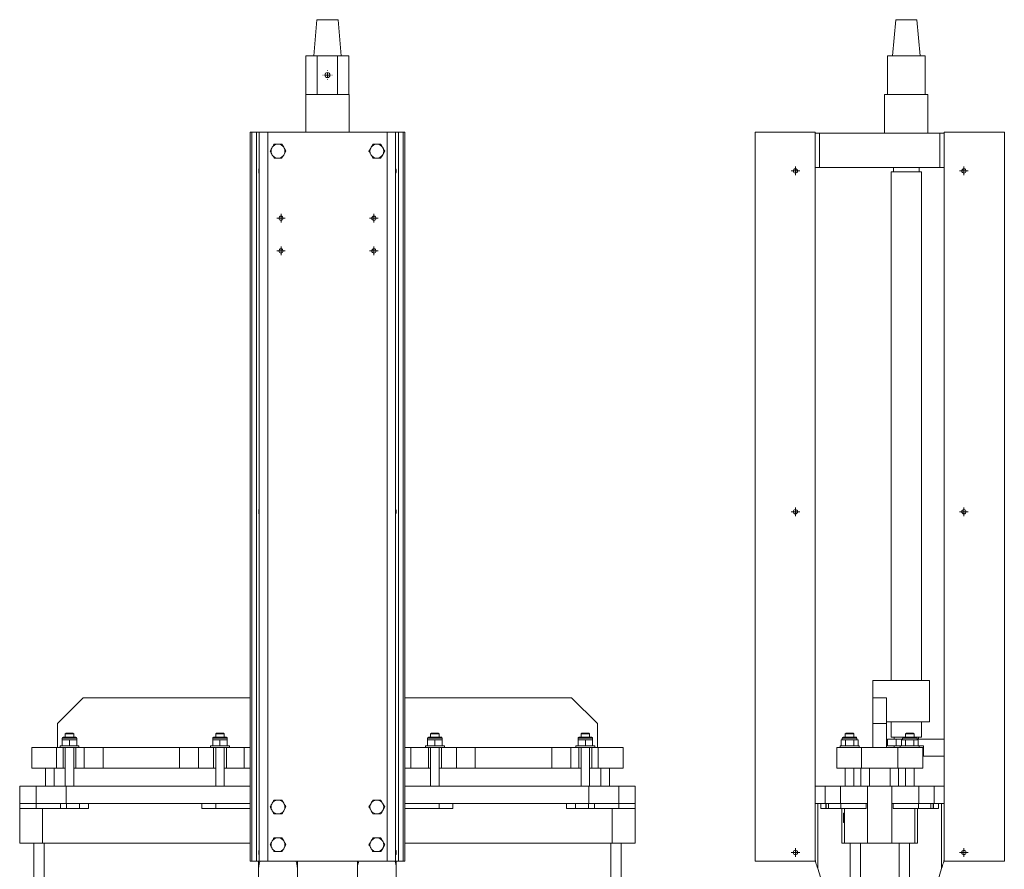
# Model space of a CAD drawing. Header units: millimetres. Extents: x -833 to 317, y -89 to 2172.
# Tile 3 of 3: x -828 to 317, y 1183 to 2172. Entities that reach past the tile are written whole.
import ezdxf

# ---------------------------------------------------------------- set-up
doc = ezdxf.new("R2010")
doc.units = ezdxf.units.MM

# ---------------------------------------------------------------- blocks, each defined once
blk = doc.blocks.new('SW_CENTERMARKSYMBOL_16')
at = {"color": 0, "linetype": 'Continuous', "lineweight": 0}
for p, q in [((-2.5, 0), (-5, 0)), ((0, 0), (-2.5, 0)), ((0, 2.5), (0, 5)), ((0, 0), (0, 2.5)), ((0, 0), (0, -2.5)), ((0, 0), (2.5, 0)), ((2.5, 0), (5, 0)), ((0, -2.5), (0, -5))]:
    blk.add_line(p, q, dxfattribs=at)
blk = doc.blocks.new('SW_CENTERMARKSYMBOL_17')
at = {"color": 0, "linetype": 'Continuous', "lineweight": 0}
for p, q in [((-2.5, 0), (-5, 0)), ((0, 0), (-2.5, 0)), ((0, 2.5), (0, 5)), ((0, 0), (0, 2.5)), ((0, 0), (0, -2.5)), ((0, 0), (2.5, 0)), ((2.5, 0), (5, 0)), ((0, -2.5), (0, -5))]:
    blk.add_line(p, q, dxfattribs=at)
blk = doc.blocks.new('SW_CENTERMARKSYMBOL_18')
at = {"color": 0, "linetype": 'Continuous', "lineweight": 0}
for p, q in [((-2.5, 0), (-5, 0)), ((0, 0), (-2.5, 0)), ((0, 2.5), (0, 5)), ((0, 0), (0, 2.5)), ((0, 0), (0, -2.5)), ((0, 0), (2.5, 0)), ((2.5, 0), (5, 0)), ((0, -2.5), (0, -5))]:
    blk.add_line(p, q, dxfattribs=at)
blk = doc.blocks.new('SW_CENTERMARKSYMBOL_19')
at = {"color": 0, "linetype": 'Continuous', "lineweight": 0}
for p, q in [((-2.5, 0), (-5, 0)), ((0, 0), (-2.5, 0)), ((0, 2.5), (0, 5)), ((0, 0), (0, 2.5)), ((0, 0), (0, -2.5)), ((0, 0), (2.5, 0)), ((2.5, 0), (5, 0)), ((0, -2.5), (0, -5))]:
    blk.add_line(p, q, dxfattribs=at)
blk = doc.blocks.new('SW_CENTERMARKSYMBOL_20')
at = {"color": 0, "linetype": 'Continuous', "lineweight": 0}
for p, q in [((-5, 0), (-5.5, 0)), ((0, 0), (-2.5, 0)), ((0, 5), (0, 5.5)), ((0, 0), (0, 2.5)), ((0, 0), (0, -2.5)), ((0, 0), (2.5, 0)), ((5, 0), (5.5, 0)), ((0, -5), (0, -5.5))]:
    blk.add_line(p, q, dxfattribs=at)
blk = doc.blocks.new('SW_CENTERMARKSYMBOL_21')
at = {"color": 0, "linetype": 'Continuous', "lineweight": 0}
for p, q in [((-2.5, 0), (-5, 0)), ((0, 0), (-2.5, 0)), ((0, 2.5), (0, 5)), ((0, 0), (0, 2.5)), ((0, 0), (0, -2.5)), ((0, 0), (2.5, 0)), ((2.5, 0), (5, 0)), ((0, -2.5), (0, -5))]:
    blk.add_line(p, q, dxfattribs=at)
blk = doc.blocks.new('SW_CENTERMARKSYMBOL_22')
at = {"color": 0, "linetype": 'Continuous', "lineweight": 0}
for p, q in [((-2.5, 0), (-5, 0)), ((0, 0), (-2.5, 0)), ((0, 2.5), (0, 5)), ((0, 0), (0, 2.5)), ((0, 0), (0, -2.5)), ((0, 0), (2.5, 0)), ((2.5, 0), (5, 0)), ((0, -2.5), (0, -5))]:
    blk.add_line(p, q, dxfattribs=at)
blk = doc.blocks.new('SW_CENTERMARKSYMBOL_23')
at = {"color": 0, "linetype": 'Continuous', "lineweight": 0}
for p, q in [((-2.5, 0), (-5, 0)), ((0, 0), (-2.5, 0)), ((0, 2.5), (0, 5)), ((0, 0), (0, 2.5)), ((0, 0), (0, -2.5)), ((0, 0), (2.5, 0)), ((2.5, 0), (5, 0)), ((0, -2.5), (0, -5))]:
    blk.add_line(p, q, dxfattribs=at)
blk = doc.blocks.new('SW_CENTERMARKSYMBOL_24')
at = {"color": 0, "linetype": 'Continuous', "lineweight": 0}
for p, q in [((-2.5, 0), (-5, 0)), ((0, 0), (-2.5, 0)), ((0, 2.5), (0, 5)), ((0, 0), (0, 2.5)), ((0, 0), (0, -2.5)), ((0, 0), (2.5, 0)), ((2.5, 0), (5, 0)), ((0, -2.5), (0, -5))]:
    blk.add_line(p, q, dxfattribs=at)
blk = doc.blocks.new('SW_CENTERMARKSYMBOL_25')
at = {"color": 0, "linetype": 'Continuous', "lineweight": 0}
for p, q in [((-2.5, 0), (-5, 0)), ((0, 0), (-2.5, 0)), ((0, 2.5), (0, 5)), ((0, 0), (0, 2.5)), ((0, 0), (0, -2.5)), ((0, 0), (2.5, 0)), ((2.5, 0), (5, 0)), ((0, -2.5), (0, -5))]:
    blk.add_line(p, q, dxfattribs=at)
blk = doc.blocks.new('SW_CENTERMARKSYMBOL_26')
at = {"color": 0, "linetype": 'Continuous', "lineweight": 0}
for p, q in [((-2.5, 0), (-5, 0)), ((0, 0), (-2.5, 0)), ((0, 2.5), (0, 5)), ((0, 0), (0, 2.5)), ((0, 0), (0, -2.5)), ((0, 0), (2.5, 0)), ((2.5, 0), (5, 0)), ((0, -2.5), (0, -5))]:
    blk.add_line(p, q, dxfattribs=at)

msp = doc.modelspace()

# ---------------------------------------------------------------- linework, layer by layer
at = {"color": 7, "linetype": 'Continuous', "lineweight": 15}
for p, q in [((-482.7, 2171.7), (-486.4, 2129.7)), ((-482.7, 2171.7), (-458.1, 2171.7)), ((-458.1, 2171.7), (-454.4, 2129.7)), ((190.6, 2171.7), (187, 2129.7)), ((190.6, 2171.7), (215.3, 2171.7)), ((215.3, 2171.7), (219, 2129.7)), ((-495.4, 2129.7), (-495.4, 2084.7)), ((-495.4, 2129.7), (-482.3, 2129.7)), ((-482.3, 2129.7), (-482.3, 2084.7)), ((-482.3, 2129.7), (-458.5, 2129.7)), ((-458.5, 2129.7), (-458.5, 2084.7)), ((-458.5, 2129.7), (-445.4, 2129.7)), ((-445.4, 2084.7), (-445.4, 2129.7)), ((181, 2129.7), (181, 2084.7)), ((181, 2129.7), (225, 2129.7)), ((225, 2129.7), (225, 2084.7)), ((-495.6, 2084.7), (-495.6, 2040.7)), ((-495.6, 2084.7), (-470.4, 2084.7)), ((-470.4, 2084.7), (-445.1, 2084.7)), ((-445.1, 2040.7), (-445.1, 2084.7)), ((177.7, 2084.7), (177.7, 2039.7)), ((177.7, 2084.7), (228.2, 2084.7)), ((228.2, 2039.7), (228.2, 2084.7)), ((-560.4, 2040.7), (-560.4, 1192.7)), ((-560.4, 2040.7), (-558.5, 2040.7)), ((-558.5, 2040.7), (-558.5, 1192.7)), ((-558.5, 2040.7), (-553, 2040.7)), ((-553, 2040.7), (-553, 1192.7)), ((-553, 2040.7), (-549.7, 2040.7)), ((-549.7, 2040.7), (-549.7, 1192.7)), ((-549.7, 2040.7), (-539.7, 2040.7)), ((-539.7, 2040.7), (-539.7, 1192.7)), ((-539.7, 2040.7), (-401, 2040.7)), ((-401, 2040.7), (-401, 1192.7)), ((-401, 2040.7), (-391.1, 2040.7)), ((-391.1, 2040.7), (-391.1, 1192.7)), ((-391.1, 2040.7), (-387.7, 2040.7)), ((-387.7, 2040.7), (-387.7, 1192.7)), ((-387.7, 2040.7), (-382.3, 2040.7)), ((-382.3, 2040.7), (-382.3, 1192.7)), ((-382.3, 2040.7), (-380.4, 2040.7)), ((-380.4, 2040.7), (-380.4, 1192.7)), ((97, 2040.7), (27, 2040.7)), ((27, 2040.7), (27, 1192.7)), ((97, 2040.7), (97, 1192.7)), ((97, 2039.7), (102, 2039.7)), ((102, 2039.7), (102, 1999.7)), ((102, 2039.7), (242, 2039.7)), ((242, 2039.7), (242, 1999.7)), ((242, 2039.7), (247, 2039.7)), ((247, 2040.7), (247, 1192.7)), ((247, 2040.7), (317, 2040.7)), ((317, 2040.7), (317, 1192.7)), ((-534.5, 2023.2), (-535.1, 2022.1)), ((-527.2, 2026.7), (-528.5, 2026.7)), ((-521.3, 2023.2), (-523.3, 2026.7)), ((-520.6, 2022.1), (-521.3, 2023.2)), ((-520.6, 2015.2), (-518.6, 2018.7)), ((-419.5, 2023.2), (-420.1, 2022.1)), ((-412.2, 2026.7), (-413.5, 2026.7)), ((-406.3, 2023.2), (-408.3, 2026.7)), ((-405.6, 2022.1), (-406.3, 2023.2)), ((-405.6, 2015.2), (-403.6, 2018.7)), ((-535.1, 2015.2), (-534.5, 2014.1)), ((-528.5, 2010.7), (-527.2, 2010.7)), ((-521.3, 2014.1), (-520.6, 2015.2)), ((-420.1, 2015.2), (-419.5, 2014.1)), ((-413.5, 2010.7), (-412.2, 2010.7)), ((-406.3, 2014.1), (-405.6, 2015.2)), ((97, 1999.7), (102, 1999.7)), ((102, 1999.7), (242, 1999.7)), ((185.5, 1994.7), (185.5, 1402.7)), ((220.5, 1994.7), (185.5, 1994.7)), ((188, 1999.7), (188, 1994.7)), ((218, 1994.7), (218, 1999.7)), ((220.5, 1402.7), (220.5, 1994.7)), ((242, 1999.7), (247, 1999.7)), ((164.1, 1382.7), (164.1, 1402.7)), ((164.1, 1402.7), (230, 1402.7)), ((230, 1402.7), (230, 1354.7)), ((-754.4, 1382.7), (-784.4, 1352.7)), ((-754.4, 1382.7), (-560.4, 1382.7)), ((-380.4, 1382.7), (-186.4, 1382.7)), ((-156.4, 1352.7), (-186.4, 1382.7)), ((164, 1382.7), (180, 1382.7)), ((164, 1352.7), (164, 1382.7)), ((180, 1382.7), (180, 1352.7)), ((-784.4, 1324.7), (-784.4, 1352.7)), ((-156.4, 1324.7), (-156.4, 1352.7)), ((180, 1352.7), (164, 1352.7)), ((164, 1324.7), (164, 1352.7)), ((230, 1354.7), (180, 1354.7)), ((180, 1324.7), (180, 1352.7)), ((185.5, 1354.7), (185.5, 1336.7)), ((220.5, 1336.7), (220.5, 1354.7)), ((-774.4, 1341.7), (-775.4, 1340.7)), ((-775.4, 1340.7), (-775.4, 1336.7)), ((-770.4, 1340.7), (-775.4, 1340.7)), ((-774.4, 1341.7), (-770.4, 1341.7)), ((-770.4, 1341.7), (-766.4, 1341.7)), ((-765.4, 1340.7), (-770.4, 1340.7)), ((-765.4, 1340.7), (-766.4, 1341.7)), ((-765.4, 1336.7), (-765.4, 1340.7)), ((-599.4, 1341.7), (-600.4, 1340.7)), ((-600.4, 1340.7), (-600.4, 1336.7)), ((-595.4, 1340.7), (-600.4, 1340.7)), ((-599.4, 1341.7), (-595.4, 1341.7)), ((-595.4, 1341.7), (-591.4, 1341.7)), ((-590.4, 1340.7), (-595.4, 1340.7)), ((-590.4, 1340.7), (-591.4, 1341.7)), ((-590.4, 1336.7), (-590.4, 1340.7)), ((-349.4, 1341.7), (-350.4, 1340.7)), ((-350.4, 1340.7), (-350.4, 1336.7)), ((-345.4, 1340.7), (-350.4, 1340.7)), ((-349.4, 1341.7), (-345.4, 1341.7)), ((-345.4, 1341.7), (-341.4, 1341.7)), ((-340.4, 1340.7), (-345.4, 1340.7)), ((-340.4, 1340.7), (-341.4, 1341.7)), ((-340.4, 1336.7), (-340.4, 1340.7)), ((-174.4, 1341.7), (-175.4, 1340.7)), ((-175.4, 1340.7), (-175.4, 1336.7)), ((-170.4, 1340.7), (-175.4, 1340.7)), ((-174.4, 1341.7), (-170.4, 1341.7)), ((-170.4, 1341.7), (-166.4, 1341.7)), ((-165.4, 1340.7), (-170.4, 1340.7)), ((-165.4, 1340.7), (-166.4, 1341.7)), ((-165.4, 1336.7), (-165.4, 1340.7)), ((133, 1341.7), (132, 1340.7)), ((132, 1340.7), (132, 1336.7)), ((142, 1340.7), (132, 1340.7)), ((133, 1341.7), (141, 1341.7)), ((142, 1340.7), (141, 1341.7)), ((142, 1336.7), (142, 1340.7)), ((203, 1341.7), (202, 1340.7)), ((202, 1340.7), (202, 1336.7)), ((212, 1340.7), (202, 1340.7)), ((203, 1341.7), (211, 1341.7)), ((212, 1340.7), (211, 1341.7)), ((212, 1336.7), (212, 1340.7)), ((-778.9, 1335.7), (-778.9, 1333.7)), ((-778.9, 1333.7), (-778.9, 1326.7)), ((-778.9, 1333.7), (-774.6, 1333.7)), ((-777.9, 1336.7), (-770.4, 1336.7)), ((-774.6, 1333.7), (-770.4, 1333.7)), ((-770.4, 1336.7), (-762.9, 1336.7)), ((-770.4, 1333.7), (-770.4, 1326.7)), ((-770.4, 1333.7), (-766.1, 1333.7)), ((-766.1, 1333.7), (-761.9, 1333.7)), ((-761.9, 1333.7), (-761.9, 1335.7)), ((-761.9, 1333.7), (-761.9, 1326.7)), ((-603.9, 1335.7), (-603.9, 1333.7)), ((-603.9, 1333.7), (-603.9, 1326.7)), ((-603.9, 1333.7), (-599.6, 1333.7)), ((-602.9, 1336.7), (-595.4, 1336.7)), ((-599.6, 1333.7), (-595.4, 1333.7)), ((-595.4, 1336.7), (-587.9, 1336.7)), ((-595.4, 1333.7), (-595.4, 1326.7)), ((-595.4, 1333.7), (-591.1, 1333.7)), ((-591.1, 1333.7), (-586.9, 1333.7)), ((-586.9, 1333.7), (-586.9, 1335.7)), ((-586.9, 1333.7), (-586.9, 1326.7)), ((-353.9, 1335.7), (-353.9, 1333.7)), ((-353.9, 1333.7), (-353.9, 1326.7)), ((-349.6, 1333.7), (-353.9, 1333.7)), ((-352.9, 1336.7), (-345.4, 1336.7)), ((-345.4, 1333.7), (-349.6, 1333.7)), ((-345.4, 1336.7), (-337.9, 1336.7)), ((-345.4, 1333.7), (-345.4, 1326.7)), ((-341.1, 1333.7), (-345.4, 1333.7)), ((-336.9, 1333.7), (-341.1, 1333.7)), ((-336.9, 1333.7), (-336.9, 1335.7)), ((-336.9, 1333.7), (-336.9, 1326.7)), ((-178.9, 1335.7), (-178.9, 1333.7)), ((-178.9, 1333.7), (-178.9, 1326.7)), ((-174.6, 1333.7), (-178.9, 1333.7)), ((-177.9, 1336.7), (-170.4, 1336.7)), ((-170.4, 1333.7), (-174.6, 1333.7)), ((-170.4, 1336.7), (-162.9, 1336.7)), ((-170.4, 1333.7), (-170.4, 1326.7)), ((-166.1, 1333.7), (-170.4, 1333.7)), ((-161.9, 1333.7), (-166.1, 1333.7)), ((-161.9, 1333.7), (-161.9, 1335.7)), ((-161.9, 1333.7), (-161.9, 1326.7)), ((127.2, 1333.7), (127.2, 1326.7)), ((129.6, 1333.7), (127.2, 1333.7)), ((128.5, 1335.7), (128.5, 1333.7)), ((129.5, 1336.7), (144.5, 1336.7)), ((132.1, 1333.7), (129.6, 1333.7)), ((132.1, 1333.7), (132.1, 1326.7)), ((137, 1333.7), (132.1, 1333.7)), ((141.9, 1333.7), (137, 1333.7)), ((141.9, 1333.7), (141.9, 1326.7)), ((144.3, 1333.7), (141.9, 1333.7)), ((146.8, 1333.7), (144.3, 1333.7)), ((145.5, 1333.7), (145.5, 1335.7)), ((146.8, 1333.7), (146.8, 1326.7)), ((181, 1326.7), (181, 1334.7)), ((181, 1334.7), (191, 1334.7)), ((199.5, 1336.7), (185.5, 1336.7)), ((189, 1336.7), (189, 1334.7)), ((191, 1334.7), (191, 1326.7)), ((191, 1334.7), (198.5, 1334.7)), ((197.2, 1333.7), (197.2, 1326.7)), ((197.2, 1333.7), (199.6, 1333.7)), ((198.5, 1335.7), (198.5, 1333.7)), ((199.5, 1336.7), (214.5, 1336.7)), ((199.6, 1333.7), (202.1, 1333.7)), ((202.1, 1333.7), (202.1, 1326.7)), ((202.1, 1333.7), (207, 1333.7)), ((207, 1333.7), (211.9, 1333.7)), ((211.9, 1333.7), (211.9, 1326.7)), ((211.9, 1333.7), (214.3, 1333.7)), ((214.3, 1333.7), (216.8, 1333.7)), ((220.5, 1336.7), (214.5, 1336.7)), ((215.5, 1333.7), (215.5, 1335.7)), ((215.5, 1334.7), (247, 1334.7)), ((216.8, 1333.7), (216.8, 1326.7)), ((217, 1334.7), (217, 1336.7)), ((-814.4, 1324.7), (-814.4, 1300.7)), ((-814.4, 1324.7), (-785.4, 1324.7)), ((-785.4, 1324.7), (-785.4, 1300.7)), ((-785.4, 1324.7), (-777.9, 1324.7)), ((-781.4, 1326.7), (-781.4, 1324.7)), ((-781.4, 1326.7), (-770.4, 1326.7)), ((-777.9, 1324.7), (-777.9, 1300.7)), ((-777.9, 1324.7), (-762.9, 1324.7)), ((-775.4, 1324.7), (-775.4, 1279.7)), ((-770.4, 1326.7), (-759.4, 1326.7)), ((-765.4, 1279.7), (-765.4, 1324.7)), ((-762.9, 1324.7), (-753.4, 1324.7)), ((-762.9, 1324.7), (-762.9, 1300.7)), ((-759.4, 1324.7), (-759.4, 1326.7)), ((-753.4, 1324.7), (-753.4, 1300.7)), ((-753.4, 1324.7), (-731.4, 1324.7)), ((-731.4, 1324.7), (-731.4, 1300.7)), ((-731.4, 1324.7), (-642.4, 1324.7)), ((-642.4, 1324.7), (-642.4, 1300.7)), ((-642.4, 1324.7), (-620.4, 1324.7)), ((-620.4, 1324.7), (-620.4, 1300.7)), ((-620.4, 1324.7), (-602.9, 1324.7)), ((-606.4, 1326.7), (-606.4, 1324.7)), ((-606.4, 1326.7), (-595.4, 1326.7)), ((-602.9, 1324.7), (-602.9, 1300.7)), ((-602.9, 1324.7), (-587.9, 1324.7)), ((-600.4, 1324.7), (-600.4, 1279.7)), ((-595.4, 1326.7), (-584.4, 1326.7)), ((-590.4, 1279.7), (-590.4, 1324.7)), ((-587.9, 1324.7), (-587.9, 1300.7)), ((-587.9, 1324.7), (-567.4, 1324.7)), ((-584.4, 1324.7), (-584.4, 1326.7)), ((-567.4, 1324.7), (-567.4, 1300.7)), ((-567.4, 1324.7), (-560.4, 1324.7)), ((-380.4, 1324.7), (-373.4, 1324.7)), ((-373.4, 1324.7), (-373.4, 1300.7)), ((-373.4, 1324.7), (-352.9, 1324.7)), ((-356.4, 1326.7), (-356.4, 1324.7)), ((-345.4, 1326.7), (-356.4, 1326.7)), ((-352.9, 1324.7), (-352.9, 1300.7)), ((-337.9, 1324.7), (-352.9, 1324.7)), ((-350.4, 1324.7), (-350.4, 1279.7)), ((-334.4, 1326.7), (-345.4, 1326.7)), ((-340.4, 1279.7), (-340.4, 1324.7)), ((-337.9, 1324.7), (-337.9, 1300.7)), ((-337.9, 1324.7), (-320.4, 1324.7)), ((-334.4, 1324.7), (-334.4, 1326.7)), ((-320.4, 1324.7), (-320.4, 1300.7)), ((-320.4, 1324.7), (-298.4, 1324.7)), ((-298.4, 1324.7), (-298.4, 1300.7)), ((-298.4, 1324.7), (-209.4, 1324.7)), ((-209.4, 1324.7), (-209.4, 1300.7)), ((-209.4, 1324.7), (-187.4, 1324.7)), ((-187.4, 1324.7), (-187.4, 1300.7)), ((-187.4, 1324.7), (-177.9, 1324.7)), ((-181.4, 1326.7), (-181.4, 1324.7)), ((-170.4, 1326.7), (-181.4, 1326.7)), ((-177.9, 1324.7), (-177.9, 1300.7)), ((-162.9, 1324.7), (-177.9, 1324.7)), ((-175.4, 1324.7), (-175.4, 1279.7)), ((-159.4, 1326.7), (-170.4, 1326.7)), ((-165.4, 1279.7), (-165.4, 1324.7)), ((-162.9, 1324.7), (-155.4, 1324.7)), ((-162.9, 1324.7), (-162.9, 1300.7)), ((-159.4, 1324.7), (-159.4, 1326.7)), ((-155.4, 1324.7), (-155.4, 1300.7)), ((-155.4, 1324.7), (-126.4, 1324.7)), ((-126.4, 1324.7), (-126.4, 1300.7)), ((122, 1324.7), (122, 1300.7)), ((122, 1324.7), (151, 1324.7)), ((126, 1326.7), (126, 1324.7)), ((148, 1326.7), (126, 1326.7)), ((148, 1324.7), (148, 1326.7)), ((151, 1324.7), (151, 1300.7)), ((151, 1324.7), (193, 1324.7)), ((191, 1326.7), (181, 1326.7)), ((189, 1326.7), (189, 1324.7)), ((196, 1326.7), (191, 1326.7)), ((193, 1324.7), (193, 1300.7)), ((193, 1324.7), (222, 1324.7)), ((196, 1326.7), (196, 1324.7)), ((196, 1326.7), (218, 1326.7)), ((218, 1324.7), (218, 1326.7)), ((223, 1326.7), (218, 1326.7)), ((222, 1324.7), (222, 1300.7)), ((223, 1314.7), (223, 1326.7)), ((247, 1314.7), (223, 1314.7)), ((-814.4, 1300.7), (-785.4, 1300.7)), ((-798.4, 1300.7), (-798.4, 1279.7)), ((-788.4, 1300.7), (-788.4, 1279.7)), ((-785.4, 1300.7), (-777.9, 1300.7)), ((-777.9, 1300.7), (-775.4, 1300.7)), ((-765.4, 1300.7), (-762.9, 1300.7)), ((-762.9, 1300.7), (-753.4, 1300.7)), ((-753.4, 1300.7), (-731.4, 1300.7)), ((-731.4, 1300.7), (-642.4, 1300.7)), ((-642.4, 1300.7), (-620.4, 1300.7)), ((-620.4, 1300.7), (-602.9, 1300.7)), ((-602.9, 1300.7), (-600.4, 1300.7)), ((-590.4, 1300.7), (-587.9, 1300.7)), ((-587.9, 1300.7), (-567.4, 1300.7)), ((-567.4, 1300.7), (-560.4, 1300.7)), ((-380.4, 1300.7), (-373.4, 1300.7)), ((-373.4, 1300.7), (-352.9, 1300.7)), ((-352.9, 1300.7), (-350.4, 1300.7)), ((-340.4, 1300.7), (-337.9, 1300.7)), ((-337.9, 1300.7), (-320.4, 1300.7)), ((-320.4, 1300.7), (-298.4, 1300.7)), ((-298.4, 1300.7), (-209.4, 1300.7)), ((-209.4, 1300.7), (-187.4, 1300.7)), ((-187.4, 1300.7), (-177.9, 1300.7)), ((-177.9, 1300.7), (-175.4, 1300.7)), ((-165.4, 1300.7), (-162.9, 1300.7)), ((-162.9, 1300.7), (-155.4, 1300.7)), ((-155.4, 1300.7), (-126.4, 1300.7)), ((-152.4, 1300.7), (-152.4, 1279.7)), ((-142.4, 1300.7), (-142.4, 1279.7)), ((122, 1300.7), (151, 1300.7)), ((132, 1300.7), (132, 1279.7)), ((142, 1279.7), (142, 1300.7)), ((150, 1300.7), (150, 1279.7)), ((151, 1300.7), (193, 1300.7)), ((160, 1300.7), (160, 1279.7)), ((184, 1300.7), (184, 1279.7)), ((193, 1300.7), (222, 1300.7)), ((194, 1300.7), (194, 1279.7)), ((202, 1300.7), (202, 1279.7)), ((212, 1279.7), (212, 1300.7)), ((-828.4, 1259.7), (-828.4, 1279.7)), ((-828.4, 1279.7), (-809.3, 1279.7)), ((-809.3, 1259.7), (-809.3, 1279.7)), ((-809.3, 1279.7), (-774.4, 1279.7)), ((-774.4, 1259.7), (-774.4, 1279.7)), ((-774.4, 1279.7), (-560.4, 1279.7)), ((-380.4, 1279.7), (-166.4, 1279.7)), ((-166.4, 1259.7), (-166.4, 1279.7)), ((-166.4, 1279.7), (-131.5, 1279.7)), ((-131.5, 1259.7), (-131.5, 1279.7)), ((-131.5, 1279.7), (-112.4, 1279.7)), ((-112.4, 1259.7), (-112.4, 1279.7)), ((97, 1279.7), (108.7, 1279.7)), ((108.7, 1259.7), (108.7, 1279.7)), ((108.7, 1279.7), (126.5, 1279.7)), ((126.5, 1259.7), (126.5, 1279.7)), ((126.5, 1279.7), (157.7, 1279.7)), ((157.7, 1259.7), (157.7, 1279.7)), ((157.7, 1279.7), (186.3, 1279.7)), ((186.3, 1259.7), (186.3, 1279.7)), ((186.3, 1279.7), (217.5, 1279.7)), ((217.5, 1259.7), (217.5, 1279.7)), ((217.5, 1279.7), (235.2, 1279.7)), ((235.2, 1259.7), (235.2, 1279.7)), ((235.2, 1279.7), (247, 1279.7)), ((-534.5, 1260.2), (-535.1, 1259.1)), ((-527.2, 1263.7), (-528.5, 1263.7)), ((-521.3, 1260.2), (-523.3, 1263.7)), ((-520.6, 1259.1), (-521.3, 1260.2)), ((-419.5, 1260.2), (-420.1, 1259.1)), ((-412.2, 1263.7), (-413.5, 1263.7)), ((-406.3, 1260.2), (-408.3, 1263.7)), ((-405.6, 1259.1), (-406.3, 1260.2)), ((-828.4, 1259.7), (-809.3, 1259.7)), ((-828.4, 1213.7), (-828.4, 1259.7)), ((-828.3, 1253.7), (-828.3, 1259.7)), ((-809.3, 1253.7), (-828.3, 1253.7)), ((-809.3, 1259.7), (-774.4, 1259.7)), ((-809.3, 1253.7), (-809.3, 1259.7)), ((-781, 1253.7), (-809.3, 1253.7)), ((-801.7, 1213.7), (-801.7, 1253.7)), ((-781, 1253.7), (-781, 1259.7)), ((-773.9, 1253.7), (-781, 1253.7)), ((-774.4, 1259.7), (-560.4, 1259.7)), ((-773.9, 1253.7), (-773.9, 1259.7)), ((-758.7, 1253.7), (-773.9, 1253.7)), ((-758.7, 1253.7), (-758.7, 1259.7)), ((-748.4, 1253.7), (-758.7, 1253.7)), ((-748.4, 1253.7), (-748.4, 1259.7)), ((-616.4, 1253.7), (-616.4, 1259.7)), ((-600.4, 1253.7), (-616.4, 1253.7)), ((-600.4, 1253.7), (-600.4, 1259.7)), ((-560.4, 1253.7), (-600.4, 1253.7)), ((-535.1, 1252.2), (-534.5, 1251.1)), ((-521.3, 1251.1), (-520.6, 1252.2)), ((-520.6, 1252.2), (-518.6, 1255.7)), ((-420.1, 1252.2), (-419.5, 1251.1)), ((-406.3, 1251.1), (-405.6, 1252.2)), ((-405.6, 1252.2), (-403.6, 1255.7)), ((-380.4, 1259.7), (-166.4, 1259.7)), ((-340.4, 1253.7), (-380.4, 1253.7)), ((-340.4, 1253.7), (-340.4, 1259.7)), ((-324.4, 1253.7), (-340.4, 1253.7)), ((-324.4, 1253.7), (-324.4, 1259.7)), ((-192.3, 1253.7), (-192.3, 1259.7)), ((-182, 1253.7), (-192.3, 1253.7)), ((-182, 1253.7), (-182, 1259.7)), ((-166.9, 1253.7), (-182, 1253.7)), ((-166.9, 1253.7), (-166.9, 1259.7)), ((-159.7, 1253.7), (-166.9, 1253.7)), ((-166.4, 1259.7), (-131.5, 1259.7)), ((-159.7, 1253.7), (-159.7, 1259.7)), ((-131.5, 1253.7), (-159.7, 1253.7)), ((-139.1, 1213.7), (-139.1, 1253.7)), ((-131.5, 1253.7), (-131.5, 1259.7)), ((-131.5, 1259.7), (-112.4, 1259.7)), ((-112.4, 1253.7), (-131.5, 1253.7)), ((-112.4, 1259.7), (-112.4, 1253.7)), ((-112.4, 1213.7), (-112.4, 1259.7)), ((97, 1259.7), (108.7, 1259.7)), ((100, 1183.9), (100, 1259.7)), ((103.5, 1253.7), (103.5, 1259.7)), ((109.3, 1253.7), (103.5, 1253.7)), ((108.7, 1259.7), (126.5, 1259.7)), ((109.3, 1259.7), (109.3, 1253.7)), ((109.8, 1253.7), (109.3, 1253.7)), ((109.8, 1253.7), (109.8, 1259.7)), ((112.5, 1253.7), (109.8, 1253.7)), ((112.5, 1253.7), (112.5, 1259.7)), ((126.9, 1253.7), (112.5, 1253.7)), ((126.5, 1259.7), (157.7, 1259.7)), ((126.9, 1253.7), (126.9, 1259.7)), ((156.1, 1253.7), (126.9, 1253.7)), ((128, 1213.7), (128, 1253.7)), ((130, 1248.5), (130, 1245.3)), ((130, 1248.5), (131, 1248.5)), ((131, 1213.7), (131, 1253.7)), ((156.1, 1259.7), (156.1, 1253.7)), ((157.7, 1213.7), (157.7, 1259.7)), ((157.7, 1259.7), (157.7, 1259.7)), ((157.7, 1259.7), (157.7, 1259.7)), ((186.3, 1259.7), (186.3, 1259.7)), ((186.3, 1213.7), (186.3, 1259.7)), ((186.3, 1259.7), (217.5, 1259.7)), ((186.3, 1259.7), (186.3, 1259.7)), ((187.8, 1253.7), (187.8, 1259.7)), ((217.1, 1253.7), (187.8, 1253.7)), ((213, 1213.7), (213, 1253.7)), ((216, 1213.7), (216, 1253.7)), ((217.1, 1253.7), (217.1, 1259.7)), ((231.5, 1253.7), (217.1, 1253.7)), ((217.5, 1259.7), (235.2, 1259.7)), ((231.5, 1253.7), (231.5, 1259.7)), ((234.1, 1253.7), (231.5, 1253.7)), ((234.1, 1253.7), (234.1, 1259.7)), ((234.6, 1253.7), (234.1, 1253.7)), ((234.6, 1253.7), (234.6, 1259.7)), ((240.5, 1253.7), (234.6, 1253.7)), ((235.2, 1259.7), (247, 1259.7)), ((240.5, 1253.7), (240.5, 1259.7)), ((244, 1183.9), (244, 1259.7)), ((-528.5, 1247.7), (-527.2, 1247.7)), ((-413.5, 1247.7), (-412.2, 1247.7)), ((130, 1245.3), (131, 1245.3)), ((130, 1245.3), (130, 1241.2)), ((130, 1241.2), (130, 1240.1)), ((130, 1241.2), (131, 1241.2)), ((130, 1240.1), (131, 1240.1)), ((130, 1240.1), (130, 1237.7)), ((130, 1237.7), (131, 1237.7)), ((-534.5, 1216.2), (-535.1, 1215.1)), ((-527.2, 1219.7), (-528.5, 1219.7)), ((-521.3, 1216.2), (-523.3, 1219.7)), ((-520.6, 1215.1), (-521.3, 1216.2)), ((-419.5, 1216.2), (-420.1, 1215.1)), ((-412.2, 1219.7), (-413.5, 1219.7)), ((-406.3, 1216.2), (-408.3, 1219.7)), ((-405.6, 1215.1), (-406.3, 1216.2)), ((-801.7, 1213.7), (-828.4, 1213.7)), ((-811.9, 1154.7), (-811.9, 1213.7)), ((-560.4, 1213.7), (-801.7, 1213.7)), ((-799.9, 1154.7), (-799.9, 1213.7)), ((-535.1, 1208.2), (-534.5, 1207.1)), ((-528.5, 1203.7), (-527.2, 1203.7)), ((-521.3, 1207.1), (-520.6, 1208.2)), ((-520.6, 1208.2), (-518.6, 1211.7)), ((-420.1, 1208.2), (-419.5, 1207.1)), ((-413.5, 1203.7), (-412.2, 1203.7)), ((-406.3, 1207.1), (-405.6, 1208.2)), ((-405.6, 1208.2), (-403.6, 1211.7)), ((-139.1, 1213.7), (-380.4, 1213.7)), ((-140.9, 1154.7), (-140.9, 1213.7)), ((-112.4, 1213.7), (-139.1, 1213.7)), ((-128.9, 1154.7), (-128.9, 1213.7)), ((131, 1213.7), (128, 1213.7)), ((157.7, 1213.7), (131, 1213.7)), ((137.5, 1154.7), (137.5, 1213.7)), ((149.5, 1154.7), (149.5, 1213.7)), ((186.3, 1213.7), (157.7, 1213.7)), ((213, 1213.7), (186.3, 1213.7)), ((194.5, 1154.7), (194.5, 1213.7)), ((206.5, 1154.7), (206.5, 1213.7)), ((216, 1213.7), (213, 1213.7)), ((-560.4, 1192.7), (-558.5, 1192.7)), ((-558.5, 1192.7), (-553, 1192.7)), ((-553, 1192.7), (-549.7, 1192.7)), ((-550.4, 1183.9), (-550.4, 1192.7)), ((-549.7, 1192.7), (-539.7, 1192.7)), ((-539.7, 1192.7), (-401, 1192.7)), ((-505.4, 1183.9), (-505.4, 1192.7)), ((-435.4, 1183.9), (-435.4, 1192.7)), ((-401, 1192.7), (-391.1, 1192.7)), ((-391.1, 1192.7), (-387.7, 1192.7)), ((-390.4, 1183.9), (-390.4, 1192.7)), ((-387.7, 1192.7), (-382.3, 1192.7)), ((-382.3, 1192.7), (-380.4, 1192.7)), ((97, 1192.7), (27, 1192.7)), ((247, 1192.7), (317, 1192.7)), ((-550.4, 1154.7), (-550.4, 1183.9)), ((-505.4, 1183.9), (-505.4, 1154.7)), ((-435.4, 1154.7), (-435.4, 1183.9)), ((-390.4, 1183.9), (-390.4, 1154.7)), ((100, 1183.9), (109, 1154.7)), ((235, 1154.7), (244, 1183.9))]:
    msp.add_line(p, q, dxfattribs=at)
at = {"color": 8, "linetype": 'Continuous', "lineweight": 15}
for p, q in [((-770.4, 1335.7), (-778.9, 1335.7)), ((-761.9, 1335.7), (-770.4, 1335.7)), ((-595.4, 1335.7), (-603.9, 1335.7)), ((-586.9, 1335.7), (-595.4, 1335.7)), ((-345.4, 1335.7), (-353.9, 1335.7)), ((-336.9, 1335.7), (-345.4, 1335.7)), ((-170.4, 1335.7), (-178.9, 1335.7)), ((-161.9, 1335.7), (-170.4, 1335.7)), ((145.5, 1335.7), (128.5, 1335.7)), ((215.5, 1335.7), (198.5, 1335.7))]:
    msp.add_line(p, q, dxfattribs=at)
at = {"color": 7, "linetype": 'Continuous', "lineweight": 15, "flags": 128}
for points in [[(-828.4, 1259.7), (-828.4, 1259.7)], [(-828.4, 1259.7), (-828.4, 1259.7)], [(-112.4, 1259.7), (-112.4, 1259.7)], [(97, 1193.7), (97, 1193.5), (97.2, 1192.9), (97.5, 1192), (97.8, 1190.8), (98.3, 1189.3), (98.8, 1187.7), (99.4, 1185.8), (100, 1183.9)], [(244, 1183.9), (244.6, 1185.8), (245.1, 1187.7), (245.6, 1189.3), (246.1, 1190.8), (246.5, 1192), (246.7, 1192.9), (246.9, 1193.5), (247, 1193.7)]]:
    msp.add_lwpolyline(points, dxfattribs=at)
at = {"color": 7, "linetype": 'Continuous', "lineweight": 15}
for centre, radius in [((-470.4, 2107.2), 3), ((74, 1995.7), 2.5), ((270, 1995.7), 2.5), ((-524.4, 1940.7), 2.5), ((-416.4, 1940.7), 2.5), ((-524.4, 1902.7), 2.5), ((-416.4, 1902.7), 2.5), ((74, 1599.2), 2.5), ((270, 1599.2), 2.5), ((74, 1202.7), 2.5), ((270, 1202.7), 2.5)]:
    msp.add_circle(centre, radius, dxfattribs=at)
for centre, radius, start, end in [((-527.9, 2018.7), 8.03, 154.5671, 205.4329), ((-527.9, 2018.7), 8.03, 94.5671, 145.4329), ((-527.9, 2018.7), 8.03, 34.5671, 85.4329), ((-527.9, 2018.7), 8.03, 334.5671, 25.4329), ((-412.9, 2018.7), 8.03, 154.5671, 205.4329), ((-412.9, 2018.7), 8.03, 94.5671, 145.4329), ((-412.9, 2018.7), 8.03, 34.5671, 85.4329), ((-412.9, 2018.7), 8.03, 334.5671, 25.4329), ((-527.9, 2018.7), 8.03, 214.5671, 265.4329), ((-527.9, 2018.7), 8.03, 274.5671, 325.4329), ((-412.9, 2018.7), 8.03, 214.5671, 265.4329), ((-412.9, 2018.7), 8.03, 274.5671, 325.4329), ((-777.9, 1335.7), 1, 90, 180), ((-762.9, 1335.7), 1, 0, 90), ((-602.9, 1335.7), 1, 90, 180), ((-587.9, 1335.7), 1, 0, 90), ((-352.9, 1335.7), 1, 90, 180), ((-337.9, 1335.7), 1, 0, 90), ((-177.9, 1335.7), 1, 90, 180), ((-162.9, 1335.7), 1, 0, 90), ((129.5, 1335.7), 1, 90, 180), ((144.5, 1335.7), 1, 0, 90), ((199.5, 1335.7), 1, 90, 180), ((214.5, 1335.7), 1, 0, 90), ((-527.9, 1255.7), 8.03, 94.5671, 145.4329), ((-527.9, 1255.7), 8.03, 34.5671, 85.4329), ((-412.9, 1255.7), 8.03, 94.5671, 145.4329), ((-412.9, 1255.7), 8.03, 34.5671, 85.4329), ((-527.9, 1255.7), 8.03, 154.5671, 205.4329), ((-527.9, 1255.7), 8.03, 214.5671, 265.4329), ((-527.9, 1255.7), 8.03, 274.5671, 325.4329), ((-527.9, 1255.7), 8.03, 334.5671, 25.4329), ((-412.9, 1255.7), 8.03, 154.5671, 205.4329), ((-412.9, 1255.7), 8.03, 214.5671, 265.4329), ((-412.9, 1255.7), 8.03, 274.5671, 325.4329), ((-412.9, 1255.7), 8.03, 334.5671, 25.4329), ((-527.9, 1211.7), 8.03, 154.5671, 205.4329), ((-527.9, 1211.7), 8.03, 94.5671, 145.4329), ((-527.9, 1211.7), 8.03, 34.5671, 85.4329), ((-527.9, 1211.7), 8.03, 334.5671, 25.4329), ((-412.9, 1211.7), 8.03, 154.5671, 205.4329), ((-412.9, 1211.7), 8.03, 94.5671, 145.4329), ((-412.9, 1211.7), 8.03, 34.5671, 85.4329), ((-412.9, 1211.7), 8.03, 334.5671, 25.4329), ((-527.9, 1211.7), 8.03, 214.5671, 265.4329), ((-527.9, 1211.7), 8.03, 274.5671, 325.4329), ((-412.9, 1211.7), 8.03, 214.5671, 265.4329), ((-412.9, 1211.7), 8.03, 274.5671, 325.4329)]:
    msp.add_arc(centre, radius, start, end, dxfattribs=at)
for centre in [(-550.1, 1995.7), (-390.7, 1995.7), (-550.1, 1599.2), (-390.7, 1599.2), (-550.1, 1202.7), (-390.7, 1202.7)]:
    msp.add_ellipse(centre, major_axis=(0, 2.5), ratio=0.069927, dxfattribs=at)
for centre, start_param, end_param in [((-547.4, 1183.9), 0.456874, 1.570796), ((-508.4, 1183.9), 4.712389, 5.826311), ((-432.4, 1183.9), 0.456874, 1.570796), ((-393.4, 1183.9), 4.712389, 5.826311)]:
    msp.add_ellipse(centre, major_axis=(0, 9.75), ratio=0.307692, start_param=start_param, end_param=end_param, dxfattribs=at)
for points, knots in [([(-535.1, 2022.1), (-535.5, 2021.5), (-536.2, 2020.3), (-536.8, 2019.2), (-537.1, 2018.7)], [0, 0, 0, 0, 0.544172, 1, 1, 1, 1]), ([(-537.1, 2018.7), (-536.5, 2017.6), (-535.8, 2016.4), (-535.2, 2015.3), (-535.1, 2015.2)], [0, 0, 0, 0, 0.955507, 1, 1, 1, 1]), ([(-532.5, 2026.7), (-532.8, 2026.1), (-533.5, 2025), (-534.2, 2023.8), (-534.5, 2023.2)], [0, 0, 0, 0, 0.508434, 1, 1, 1, 1]), ([(-528.5, 2026.7), (-528.9, 2026.7), (-530.3, 2026.7), (-531.6, 2026.7), (-532.5, 2026.7)], [0, 0, 0, 0, 0.285394, 1, 1, 1, 1]), ([(-523.3, 2026.7), (-523.5, 2026.7), (-524.8, 2026.7), (-526.2, 2026.7), (-527.2, 2026.7)], [0, 0, 0, 0, 0.196722, 1, 1, 1, 1]), ([(-518.6, 2018.7), (-519.1, 2019.5), (-519.8, 2020.7), (-520.5, 2021.8), (-520.6, 2022.1)], [0, 0, 0, 0, 0.755205, 1, 1, 1, 1]), ([(-420.1, 2022.1), (-420.5, 2021.5), (-421.2, 2020.3), (-421.8, 2019.2), (-422.1, 2018.7)], [0, 0, 0, 0, 0.544172, 1, 1, 1, 1]), ([(-422.1, 2018.7), (-421.5, 2017.6), (-420.8, 2016.4), (-420.2, 2015.3), (-420.1, 2015.2)], [0, 0, 0, 0, 0.955507, 1, 1, 1, 1]), ([(-417.5, 2026.7), (-417.8, 2026.1), (-418.5, 2025), (-419.2, 2023.8), (-419.5, 2023.2)], [0, 0, 0, 0, 0.508434, 1, 1, 1, 1]), ([(-413.5, 2026.7), (-413.9, 2026.7), (-415.3, 2026.7), (-416.6, 2026.7), (-417.5, 2026.7)], [0, 0, 0, 0, 0.285394, 1, 1, 1, 1]), ([(-408.3, 2026.7), (-408.5, 2026.7), (-409.8, 2026.7), (-411.2, 2026.7), (-412.2, 2026.7)], [0, 0, 0, 0, 0.1967227, 1, 1, 1, 1]), ([(-403.6, 2018.7), (-404.1, 2019.5), (-404.8, 2020.7), (-405.5, 2021.8), (-405.6, 2022.1)], [0, 0, 0, 0, 0.755205, 1, 1, 1, 1]), ([(-534.5, 2014.1), (-534.4, 2013.9), (-533.7, 2012.8), (-533, 2011.6), (-532.5, 2010.7)], [0, 0, 0, 0, 0.177824, 1, 1, 1, 1]), ([(-532.5, 2010.7), (-531.9, 2010.7), (-531.2, 2010.7), (-529.9, 2010.7), (-529.2, 2010.7), (-528.5, 2010.7)], [0, 0, 0, 0, 0.5, 0.5, 1, 1, 1, 1]), ([(-527.2, 2010.7), (-526.6, 2010.7), (-525.9, 2010.7), (-524.6, 2010.7), (-523.9, 2010.7), (-523.3, 2010.7)], [0, 0, 0, 0, 0.5, 0.5, 1, 1, 1, 1]), ([(-523.3, 2010.7), (-522.8, 2011.5), (-522.1, 2012.7), (-521.4, 2013.8), (-521.3, 2014.1)], [0, 0, 0, 0, 0.755224, 1, 1, 1, 1]), ([(-419.5, 2014.1), (-419.4, 2013.9), (-418.7, 2012.8), (-418, 2011.6), (-417.5, 2010.7)], [0, 0, 0, 0, 0.177825, 1, 1, 1, 1]), ([(-417.5, 2010.7), (-416.9, 2010.7), (-416.2, 2010.7), (-414.9, 2010.7), (-414.2, 2010.7), (-413.5, 2010.7)], [0, 0, 0, 0, 0.5, 0.5, 1, 1, 1, 1]), ([(-412.2, 2010.7), (-411.6, 2010.7), (-410.9, 2010.7), (-409.6, 2010.7), (-408.9, 2010.7), (-408.3, 2010.7)], [0, 0, 0, 0, 0.5, 0.5, 1, 1, 1, 1]), ([(-408.3, 2010.7), (-407.8, 2011.5), (-407.1, 2012.7), (-406.4, 2013.8), (-406.3, 2014.1)], [0, 0, 0, 0, 0.755224, 1, 1, 1, 1]), ([(-532.5, 1263.7), (-532.8, 1263.1), (-533.5, 1262), (-534.2, 1260.8), (-534.5, 1260.2)], [0, 0, 0, 0, 0.508428, 1, 1, 1, 1]), ([(-528.5, 1263.7), (-528.9, 1263.7), (-530.3, 1263.7), (-531.6, 1263.7), (-532.5, 1263.7)], [0, 0, 0, 0, 0.285394, 1, 1, 1, 1]), ([(-523.3, 1263.7), (-523.5, 1263.7), (-524.8, 1263.7), (-526.2, 1263.7), (-527.2, 1263.7)], [0, 0, 0, 0, 0.196722, 1, 1, 1, 1]), ([(-417.5, 1263.7), (-417.8, 1263.1), (-418.5, 1262), (-419.2, 1260.8), (-419.5, 1260.2)], [0, 0, 0, 0, 0.508427, 1, 1, 1, 1]), ([(-413.5, 1263.7), (-413.9, 1263.7), (-415.3, 1263.7), (-416.6, 1263.7), (-417.5, 1263.7)], [0, 0, 0, 0, 0.285394, 1, 1, 1, 1]), ([(-408.3, 1263.7), (-408.5, 1263.7), (-409.8, 1263.7), (-411.2, 1263.7), (-412.2, 1263.7)], [0, 0, 0, 0, 0.1967227, 1, 1, 1, 1]), ([(-535.1, 1259.1), (-535.5, 1258.5), (-536.2, 1257.3), (-536.8, 1256.2), (-537.1, 1255.7)], [0, 0, 0, 0, 0.544178, 1, 1, 1, 1]), ([(-537.1, 1255.7), (-536.5, 1254.6), (-535.8, 1253.5), (-535.2, 1252.3), (-535.1, 1252.2)], [0, 0, 0, 0, 0.955495, 1, 1, 1, 1]), ([(-534.5, 1251.1), (-534.2, 1250.5), (-533.8, 1250), (-533.1, 1248.8), (-532.8, 1248.2), (-532.5, 1247.7)], [0, 0, 0, 0, 0.5, 0.5, 1, 1, 1, 1]), ([(-523.3, 1247.7), (-522.9, 1248.2), (-522.6, 1248.8), (-521.9, 1249.9), (-521.6, 1250.5), (-521.3, 1251.1)], [0, 0, 0, 0, 0.5, 0.5, 1, 1, 1, 1]), ([(-518.6, 1255.7), (-519.1, 1256.5), (-519.8, 1257.7), (-520.5, 1258.8), (-520.6, 1259.1)], [0, 0, 0, 0, 0.755215, 1, 1, 1, 1]), ([(-420.1, 1259.1), (-420.5, 1258.5), (-421.2, 1257.3), (-421.8, 1256.2), (-422.1, 1255.7)], [0, 0, 0, 0, 0.544178, 1, 1, 1, 1]), ([(-422.1, 1255.7), (-421.5, 1254.6), (-420.8, 1253.5), (-420.2, 1252.3), (-420.1, 1252.2)], [0, 0, 0, 0, 0.955495, 1, 1, 1, 1]), ([(-419.5, 1251.1), (-419.2, 1250.5), (-418.8, 1250), (-418.1, 1248.8), (-417.8, 1248.2), (-417.5, 1247.7)], [0, 0, 0, 0, 0.5, 0.5, 1, 1, 1, 1]), ([(-408.3, 1247.7), (-407.9, 1248.2), (-407.6, 1248.8), (-406.9, 1249.9), (-406.6, 1250.5), (-406.3, 1251.1)], [0, 0, 0, 0, 0.5, 0.5, 1, 1, 1, 1]), ([(-403.6, 1255.7), (-404.1, 1256.5), (-404.8, 1257.7), (-405.5, 1258.8), (-405.6, 1259.1)], [0, 0, 0, 0, 0.755215, 1, 1, 1, 1]), ([(-532.5, 1247.7), (-531.9, 1247.7), (-531.2, 1247.7), (-529.9, 1247.7), (-529.2, 1247.7), (-528.5, 1247.7)], [0, 0, 0, 0, 0.5, 0.5, 1, 1, 1, 1]), ([(-527.2, 1247.7), (-526.6, 1247.7), (-525.9, 1247.7), (-524.6, 1247.7), (-523.9, 1247.7), (-523.3, 1247.7)], [0, 0, 0, 0, 0.5, 0.5, 1, 1, 1, 1]), ([(-417.5, 1247.7), (-416.9, 1247.7), (-416.2, 1247.7), (-414.9, 1247.7), (-414.2, 1247.7), (-413.5, 1247.7)], [0, 0, 0, 0, 0.5, 0.5, 1, 1, 1, 1]), ([(-412.2, 1247.7), (-411.6, 1247.7), (-410.9, 1247.7), (-409.6, 1247.7), (-408.9, 1247.7), (-408.3, 1247.7)], [0, 0, 0, 0, 0.5, 0.5, 1, 1, 1, 1]), ([(-537.1, 1211.7), (-536.8, 1212.2), (-536.5, 1212.8), (-535.8, 1214), (-535.5, 1214.5), (-535.1, 1215.1)], [0, 0, 0, 0, 0.5, 0.5, 1, 1, 1, 1]), ([(-532.5, 1219.7), (-532.8, 1219.1), (-533.5, 1218), (-534.2, 1216.8), (-534.5, 1216.2)], [0, 0, 0, 0, 0.508428, 1, 1, 1, 1]), ([(-528.5, 1219.7), (-528.9, 1219.7), (-530.3, 1219.7), (-531.6, 1219.7), (-532.5, 1219.7)], [0, 0, 0, 0, 0.285394, 1, 1, 1, 1]), ([(-523.3, 1219.7), (-523.5, 1219.7), (-524.8, 1219.7), (-526.2, 1219.7), (-527.2, 1219.7)], [0, 0, 0, 0, 0.196722, 1, 1, 1, 1]), ([(-518.6, 1211.7), (-519.1, 1212.5), (-519.8, 1213.7), (-520.5, 1214.8), (-520.6, 1215.1)], [0, 0, 0, 0, 0.755215, 1, 1, 1, 1]), ([(-420.1, 1215.1), (-420.5, 1214.5), (-421.2, 1213.3), (-421.8, 1212.2), (-422.1, 1211.7)], [0, 0, 0, 0, 0.544178, 1, 1, 1, 1]), ([(-417.5, 1219.7), (-417.8, 1219.1), (-418.5, 1218), (-419.2, 1216.8), (-419.5, 1216.2)], [0, 0, 0, 0, 0.508427, 1, 1, 1, 1]), ([(-413.5, 1219.7), (-413.9, 1219.7), (-415.3, 1219.7), (-416.6, 1219.7), (-417.5, 1219.7)], [0, 0, 0, 0, 0.285394, 1, 1, 1, 1]), ([(-408.3, 1219.7), (-408.5, 1219.7), (-409.8, 1219.7), (-411.2, 1219.7), (-412.2, 1219.7)], [0, 0, 0, 0, 0.1967227, 1, 1, 1, 1]), ([(-403.6, 1211.7), (-404, 1212.2), (-404.3, 1212.8), (-405, 1214), (-405.3, 1214.5), (-405.6, 1215.1)], [0, 0, 0, 0, 0.5, 0.5, 1, 1, 1, 1]), ([(-537.1, 1211.7), (-536.5, 1210.6), (-535.8, 1209.5), (-535.2, 1208.3), (-535.1, 1208.2)], [0, 0, 0, 0, 0.955495, 1, 1, 1, 1]), ([(-534.5, 1207.1), (-534.4, 1206.9), (-533.7, 1205.8), (-533, 1204.6), (-532.5, 1203.7)], [0, 0, 0, 0, 0.177847, 1, 1, 1, 1]), ([(-532.5, 1203.7), (-531.5, 1203.7), (-530.2, 1203.7), (-528.8, 1203.7), (-528.5, 1203.7)], [0, 0, 0, 0, 0.754697, 1, 1, 1, 1]), ([(-527.2, 1203.7), (-526.1, 1203.7), (-524.7, 1203.7), (-523.4, 1203.7), (-523.3, 1203.7)], [0, 0, 0, 0, 0.853797, 1, 1, 1, 1]), ([(-523.3, 1203.7), (-522.8, 1204.5), (-522.1, 1205.7), (-521.4, 1206.8), (-521.3, 1207.1)], [0, 0, 0, 0, 0.755215, 1, 1, 1, 1]), ([(-422.1, 1211.7), (-421.5, 1210.6), (-420.8, 1209.5), (-420.2, 1208.3), (-420.1, 1208.2)], [0, 0, 0, 0, 0.955495, 1, 1, 1, 1]), ([(-419.5, 1207.1), (-419.4, 1206.9), (-418.7, 1205.8), (-418, 1204.6), (-417.5, 1203.7)], [0, 0, 0, 0, 0.177848, 1, 1, 1, 1]), ([(-417.5, 1203.7), (-416.5, 1203.7), (-415.2, 1203.7), (-413.8, 1203.7), (-413.5, 1203.7)], [0, 0, 0, 0, 0.754696, 1, 1, 1, 1]), ([(-412.2, 1203.7), (-411.1, 1203.7), (-409.7, 1203.7), (-408.4, 1203.7), (-408.3, 1203.7)], [0, 0, 0, 0, 0.853796, 1, 1, 1, 1]), ([(-408.3, 1203.7), (-407.8, 1204.5), (-407.1, 1205.7), (-406.4, 1206.8), (-406.3, 1207.1)], [0, 0, 0, 0, 0.755215, 1, 1, 1, 1])]:
    msp.add_open_spline(points, degree=3, knots=knots, dxfattribs=at)

# ---------------------------------------------------------------- block references
at = {"color": 7, "linetype": 'Continuous', "lineweight": 0}
for name, p in [('SW_CENTERMARKSYMBOL_20', (-470.4, 2107.2)), ('SW_CENTERMARKSYMBOL_24', (74, 1995.7)), ('SW_CENTERMARKSYMBOL_21', (270, 1995.7)), ('SW_CENTERMARKSYMBOL_16', (-524.4, 1940.7)), ('SW_CENTERMARKSYMBOL_19', (-416.4, 1940.7)), ('SW_CENTERMARKSYMBOL_17', (-524.4, 1902.7)), ('SW_CENTERMARKSYMBOL_18', (-416.4, 1902.7)), ('SW_CENTERMARKSYMBOL_26', (74, 1599.2)), ('SW_CENTERMARKSYMBOL_23', (270, 1599.2)), ('SW_CENTERMARKSYMBOL_25', (74, 1202.7)), ('SW_CENTERMARKSYMBOL_22', (270, 1202.7))]:
    msp.add_blockref(name, p, dxfattribs=at)

doc.saveas('drawing.dxf')
